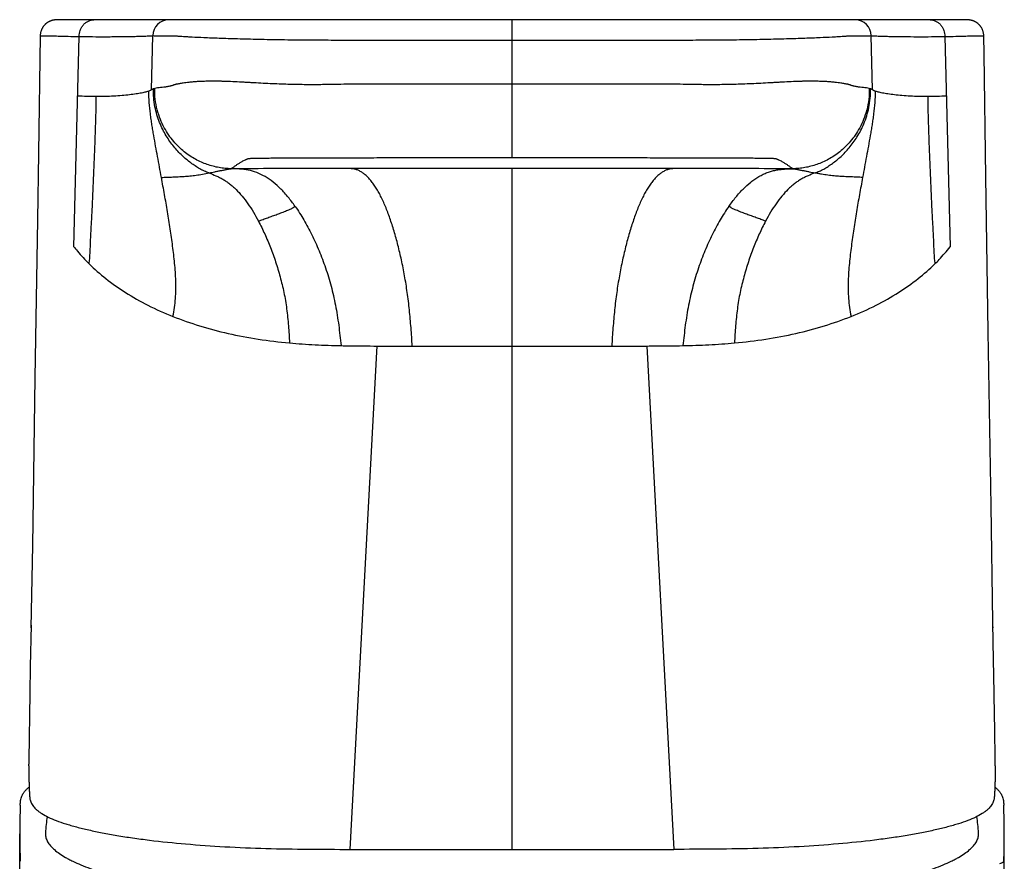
# Model space of a CAD drawing. Header units: millimetres. Extents: x 5 to 344, y -177 to 251.
# Tile 8 of 11: x 10 to 53, y 214 to 251. Entities that reach past the tile are written whole.
import ezdxf

# ---------------------------------------------------------------- set-up
doc = ezdxf.new("R2010")
doc.units = ezdxf.units.MM
doc.header["$LTSCALE"] = 23.1
doc.layers.get('0').update_dxf_attribs({"linetype": 'CONTINUOUS'})

msp = doc.modelspace()

# ---------------------------------------------------------------- linework, layer by layer
at = {"color": 7, "linetype": 'CONTINUOUS'}
for p, q in [((11.25, 251.013), (11.241, 251.013)), ((11.252, 251.014), (11.25, 251.013)), ((11.261, 251.014), (11.25, 251.013)), ((11.266, 251.014), (11.261, 251.014)), ((11.829, 251.015), (11.266, 251.014)), ((16.173, 251.016), (11.732, 251.015)), ((16.25, 251.017), (16.171, 251.016)), ((18.738, 251.021), (16.25, 251.017)), ((29.361, 251.022), (17.232, 251.021)), ((45.314, 251.021), (22.895, 251.022)), ((45.427, 251.021), (45.314, 251.021)), ((46.252, 251.017), (45.427, 251.021)), ((46.29, 251.017), (46.252, 251.017)), ((50.828, 251.015), (46.408, 251.016)), ((49.656, 251.016), (49.657, 251.016)), ((50.911, 251.015), (50.828, 251.015)), ((51.033, 251.015), (50.911, 251.015)), ((51.309, 251.014), (51.033, 251.015)), ((51.315, 251.014), (51.309, 251.014)), ((51.32, 251.014), (51.315, 251.014)), ((51.329, 251.013), (51.318, 251.014)), ((51.333, 251.013), (51.327, 251.014)), ((51.336, 251.013), (51.333, 251.013)), ((51.34, 251.013), (51.336, 251.013)), ((51.344, 251.013), (51.34, 251.013)), ((10.564, 250.316), (10.486, 245.161)), ((52.03, 249.511), (52.017, 250.316)), ((52.111, 244.117), (52.03, 249.511)), ((10.486, 245.161), (10.441, 242.239)), ((52.217, 237.312), (52.111, 244.117)), ((10.441, 242.239), (10.333, 235.291)), ((52.338, 229.668), (52.217, 237.312)), ((10.333, 235.291), (10.216, 227.93)), ((52.42, 224.577), (52.338, 229.668)), ((10.216, 227.93), (10.157, 224.317)), ((52.435, 223.68), (52.42, 224.577)), ((10.159, 224.429), (10.128, 222.617)), ((52.424, 224.317), (52.422, 224.426)), ((52.474, 221.438), (52.435, 223.68)), ((10.128, 222.617), (10.107, 221.438)), ((9.661, 82.309), (9.661, 215.264)), ((10.792, 215.312), (10.791, 215.264)), ((51.791, 215.264), (51.789, 215.312)), ((52.921, 82.309), (52.921, 215.264))]:
    msp.add_line(p, q, dxfattribs=at)
at = {"color": 9, "linetype": 'CONTINUOUS'}
for p, q in [((31.291, 244.966), (31.291, 251.022)), ((12.043, 241.052), (12.276, 250.284)), ((15.457, 247.947), (15.503, 250.321)), ((47.124, 247.947), (47.078, 250.321)), ((50.305, 250.284), (50.538, 241.052)), ((31.291, 214.578), (31.291, 244.49)), ((24.186, 214.583), (25.363, 236.691)), ((37.218, 236.689), (38.396, 214.583))]:
    msp.add_line(p, q, dxfattribs=at)
at = {"color": 7, "linetype": 'CONTINUOUS'}
for points in [[(11.233, 251.013), (11.229, 251.012), (11.226, 251.012), (11.222, 251.012), (11.218, 251.012), (11.213, 251.011), (11.209, 251.011), (11.203, 251.01), (11.198, 251.01), (11.192, 251.009), (11.185, 251.008), (11.178, 251.008), (11.171, 251.006), (11.163, 251.005), (11.155, 251.004), (11.146, 251.002), (11.137, 251.001), (11.127, 250.999), (11.117, 250.997), (11.106, 250.994), (11.095, 250.991), (11.083, 250.988), (11.071, 250.985), (11.059, 250.981), (11.047, 250.977), (11.035, 250.973), (11.023, 250.968), (11.01, 250.964), (10.998, 250.959), (10.985, 250.953), (10.973, 250.947), (10.96, 250.941), (10.948, 250.935), (10.935, 250.928), (10.922, 250.921), (10.91, 250.914), (10.897, 250.906), (10.885, 250.898), (10.872, 250.89), (10.86, 250.882), (10.848, 250.873), (10.836, 250.863), (10.823, 250.853), (10.811, 250.843), (10.799, 250.833), (10.787, 250.822), (10.775, 250.811), (10.764, 250.799), (10.752, 250.787), (10.741, 250.774), (10.73, 250.761), (10.719, 250.747), (10.708, 250.733), (10.697, 250.719), (10.687, 250.704), (10.676, 250.689), (10.667, 250.673), (10.657, 250.656), (10.648, 250.64), (10.639, 250.622), (10.63, 250.604), (10.622, 250.586), (10.614, 250.567), (10.606, 250.548), (10.6, 250.528), (10.593, 250.508), (10.587, 250.487), (10.582, 250.466), (10.577, 250.444), (10.573, 250.421), (10.57, 250.398), (10.567, 250.375), (10.565, 250.351), (10.564, 250.326), (10.564, 250.316)], [(11.241, 251.013), (11.238, 251.013), (11.233, 251.013)], [(46.408, 251.016), (46.352, 251.017), (46.29, 251.017)], [(52.018, 250.316), (52.017, 250.327), (52.016, 250.352), (52.014, 250.376), (52.011, 250.399), (52.008, 250.423), (52.004, 250.445), (51.999, 250.468), (51.993, 250.489), (51.987, 250.51), (51.981, 250.531), (51.974, 250.551), (51.966, 250.57), (51.958, 250.589), (51.95, 250.608), (51.941, 250.626), (51.932, 250.643), (51.922, 250.66), (51.912, 250.677), (51.902, 250.693), (51.892, 250.708), (51.881, 250.723), (51.87, 250.738), (51.859, 250.752), (51.848, 250.765), (51.837, 250.778), (51.825, 250.791), (51.813, 250.803), (51.801, 250.815), (51.789, 250.826), (51.777, 250.837), (51.765, 250.848), (51.753, 250.858), (51.74, 250.867), (51.728, 250.877), (51.715, 250.886), (51.703, 250.894), (51.69, 250.902), (51.677, 250.91), (51.665, 250.918), (51.652, 250.925), (51.639, 250.932), (51.627, 250.939), (51.614, 250.945), (51.601, 250.951), (51.589, 250.956), (51.576, 250.962), (51.563, 250.967), (51.551, 250.971), (51.538, 250.976), (51.526, 250.98), (51.514, 250.984), (51.502, 250.987), (51.49, 250.99), (51.478, 250.993), (51.466, 250.996), (51.455, 250.999), (51.445, 251.001), (51.434, 251.003), (51.425, 251.004), (51.416, 251.006), (51.408, 251.007), (51.401, 251.008), (51.394, 251.009), (51.387, 251.009), (51.381, 251.01), (51.376, 251.011), (51.371, 251.011), (51.366, 251.011), (51.362, 251.012), (51.357, 251.012), (51.354, 251.012), (51.35, 251.013), (51.344, 251.013)]]:
    msp.add_lwpolyline(points, dxfattribs=at)
at = {"color": 9, "linetype": 'CONTINUOUS'}
for centre, radius, start, end in [((16.211, 250.308), 0.708, 90.365, 178.9711), ((46.37, 250.308), 0.708, 1.0288, 89.6337), ((15.783, 247.275), 0.748, 104.8301, 108.8707), ((46.793, 247.257), 0.767, 71.1791, 75.1201), ((30.983, 1601.945), 1365.263, 269.829029, 270.0129), ((31.598, 1601.942), 1365.26, 269.9871, 270.170973)]:
    msp.add_arc(centre, radius, start, end, dxfattribs=at)
at = {"color": 7, "linetype": 'CONTINUOUS'}
for centre, radius, start, end in [((746.311, 208.446), 736.318, 178.988974, 179.230954), ((-683.726, 208.446), 736.315, 0.769045, 1.011026), ((40.746, 215.263), 31.085, 177.6666, 179.9994), ((21.848, 215.264), 31.073, 0.0001, 2.3338), ((30.753, 213.781), 20.019, 173.5536, 175.6134), ((31.828, 213.781), 20.019, 4.3866, 6.4462), ((40.732, 215.264), 31.071, 180.0001, 182.2233), ((21.838, 215.264), 31.083, 357.7771, 359.9995)]:
    msp.add_arc(centre, radius, start, end, dxfattribs=at)
at = {"color": 9, "linetype": 'CONTINUOUS'}
for points, knots in [([(12.276, 250.284), (12.273, 250.374), (12.293, 250.514), (12.37, 250.685), (12.454, 250.803), (12.559, 250.898), (12.677, 250.967), (12.801, 251.007), (12.884, 251.016), (12.925, 251.016)], [0, 0, 0, 0, 0.248295, 0.380614, 0.51362, 0.644197, 0.769958, 0.888722, 1, 1, 1, 1]), ([(49.657, 251.016), (49.697, 251.016), (49.78, 251.007), (49.904, 250.967), (50.022, 250.898), (50.127, 250.803), (50.211, 250.685), (50.288, 250.514), (50.308, 250.374), (50.305, 250.284)], [0, 0, 0, 0, 0.111278, 0.230042, 0.355803, 0.48638, 0.619386, 0.751705, 1, 1, 1, 1]), ([(10.564, 250.316), (10.564, 250.316), (10.564, 250.316), (10.565, 250.315), (10.567, 250.315), (10.571, 250.315), (10.576, 250.314), (10.581, 250.314), (10.589, 250.314), (10.599, 250.315), (10.611, 250.315), (10.624, 250.315), (10.637, 250.316), (10.655, 250.316), (10.679, 250.317), (10.709, 250.318), (10.74, 250.318), (10.773, 250.319), (10.802, 250.319), (10.826, 250.32), (10.845, 250.32), (10.867, 250.32), (10.895, 250.319), (10.934, 250.317), (10.989, 250.315), (11.063, 250.312), (11.207, 250.308), (11.451, 250.301), (11.827, 250.292), (12.114, 250.287), (12.276, 250.284)], [0, 0, 0, 0, 0.000212, 0.000625, 0.002081, 0.004286, 0.007085, 0.010258, 0.013591, 0.020494, 0.027642, 0.035032, 0.042664, 0.050539, 0.067019, 0.084472, 0.102902, 0.122309, 0.142695, 0.153248, 0.164043, 0.175886, 0.191374, 0.213512, 0.244749, 0.287238, 0.342685, 0.497374, 0.715551, 1, 1, 1, 1]), ([(12.276, 250.284), (12.369, 250.282), (12.563, 250.28), (12.963, 250.276), (13.373, 250.275), (13.783, 250.277), (14.078, 250.279), (14.356, 250.283), (14.612, 250.287), (14.839, 250.292), (15.034, 250.298), (15.193, 250.303), (15.316, 250.308), (15.402, 250.313), (15.456, 250.317), (15.485, 250.319), (15.497, 250.321), (15.501, 250.321), (15.503, 250.321)], [0, 0, 0, 0, 0.086882, 0.179605, 0.372473, 0.467985, 0.560106, 0.646923, 0.726618, 0.797555, 0.858284, 0.907789, 0.945568, 0.971904, 0.98807, 0.99627, 0.998436, 1, 1, 1, 1]), ([(15.503, 250.321), (15.548, 250.32), (15.641, 250.319), (15.789, 250.317), (15.92, 250.315), (16.032, 250.314), (16.12, 250.313), (16.196, 250.313), (16.258, 250.313), (16.306, 250.313), (16.354, 250.313), (16.395, 250.313), (16.428, 250.313), (16.449, 250.313), (16.471, 250.313), (16.499, 250.311), (16.548, 250.308), (16.623, 250.303), (16.73, 250.296), (16.867, 250.287), (17.038, 250.277), (17.336, 250.261), (17.8, 250.239), (18.465, 250.213), (19.266, 250.188), (20.183, 250.165), (21.007, 250.149), (21.704, 250.14), (22.246, 250.134), (22.796, 250.131), (23.353, 250.13), (23.914, 250.129), (24.665, 250.129), (25.607, 250.129), (27.119, 250.129), (29.014, 250.129), (30.531, 250.129), (31.291, 250.129)], [0, 0, 0, 0, 0.008465, 0.017815, 0.028014, 0.03342, 0.039025, 0.044824, 0.047795, 0.050813, 0.053877, 0.056987, 0.058559, 0.060146, 0.061092, 0.062627, 0.065526, 0.070338, 0.077044, 0.085723, 0.096507, 0.109509, 0.142453, 0.184788, 0.235994, 0.294692, 0.358994, 0.392644, 0.427012, 0.46194, 0.497269, 0.53282, 0.568483, 0.640003, 0.711739, 0.855692, 1, 1, 1, 1]), ([(31.291, 250.129), (32.05, 250.129), (33.567, 250.129), (35.462, 250.129), (36.974, 250.129), (37.916, 250.129), (38.667, 250.129), (39.228, 250.13), (39.785, 250.131), (40.336, 250.134), (40.878, 250.14), (41.574, 250.149), (42.399, 250.165), (43.315, 250.188), (44.116, 250.213), (44.781, 250.239), (45.246, 250.261), (45.544, 250.277), (45.714, 250.287), (45.852, 250.296), (45.958, 250.303), (46.033, 250.308), (46.082, 250.311), (46.11, 250.313), (46.132, 250.313), (46.153, 250.313), (46.186, 250.313), (46.227, 250.313), (46.275, 250.313), (46.323, 250.313), (46.385, 250.313), (46.461, 250.313), (46.549, 250.314), (46.661, 250.315), (46.792, 250.317), (46.94, 250.319), (47.033, 250.32), (47.078, 250.321)], [0, 0, 0, 0, 0.144307, 0.28826, 0.359996, 0.431516, 0.467179, 0.502731, 0.538062, 0.572993, 0.607364, 0.641016, 0.705318, 0.764015, 0.81522, 0.857554, 0.890496, 0.903497, 0.91428, 0.922958, 0.929663, 0.934473, 0.937376, 0.938907, 0.939855, 0.941441, 0.943013, 0.946123, 0.949187, 0.952205, 0.955176, 0.960975, 0.96658, 0.971986, 0.982185, 0.991535, 1, 1, 1, 1]), ([(47.078, 250.321), (47.082, 250.321), (47.095, 250.32), (47.125, 250.317), (47.179, 250.313), (47.266, 250.308), (47.388, 250.303), (47.547, 250.298), (47.742, 250.292), (47.969, 250.287), (48.225, 250.283), (48.606, 250.278), (49.109, 250.275), (49.618, 250.276), (50.019, 250.28), (50.212, 250.282), (50.305, 250.284)], [0, 0, 0, 0, 0.003724, 0.011941, 0.028092, 0.054434, 0.092219, 0.141716, 0.202448, 0.273385, 0.353081, 0.439895, 0.62753, 0.820396, 0.913119, 1, 1, 1, 1]), ([(50.305, 250.284), (50.468, 250.287), (50.755, 250.292), (51.13, 250.301), (51.374, 250.308), (51.519, 250.312), (51.592, 250.315), (51.647, 250.317), (51.686, 250.319), (51.714, 250.32), (51.736, 250.32), (51.755, 250.32), (51.779, 250.319), (51.808, 250.319), (51.841, 250.318), (51.873, 250.318), (51.902, 250.317), (51.926, 250.316), (51.945, 250.316), (51.958, 250.315), (51.97, 250.315), (51.983, 250.315), (51.992, 250.314), (52, 250.314), (52.005, 250.314), (52.01, 250.315), (52.014, 250.315), (52.016, 250.315), (52.017, 250.316), (52.018, 250.316), (52.018, 250.316)], [0, 0, 0, 0, 0.284449, 0.502626, 0.657315, 0.712763, 0.755251, 0.786488, 0.808626, 0.824114, 0.835957, 0.846752, 0.857305, 0.877691, 0.897099, 0.915528, 0.932981, 0.949461, 0.957336, 0.964968, 0.972358, 0.979506, 0.986409, 0.989742, 0.992915, 0.995714, 0.997919, 0.999375, 0.999788, 1, 1, 1, 1]), ([(31.291, 248.189), (30.955, 248.189), (30.284, 248.189), (29.279, 248.188), (28.275, 248.188), (27.44, 248.187), (26.773, 248.187), (26.274, 248.187), (25.775, 248.186), (25.277, 248.186), (24.862, 248.186), (24.53, 248.185), (24.193, 248.185), (23.847, 248.184), (23.485, 248.179), (23.192, 248.174), (22.885, 248.167), (22.565, 248.164), (22.234, 248.166), (21.89, 248.171), (21.53, 248.179), (21.154, 248.191), (20.761, 248.206), (20.354, 248.225), (20.009, 248.244), (19.729, 248.259), (19.453, 248.275), (19.123, 248.292), (18.804, 248.306), (18.565, 248.314), (18.4, 248.318), (18.246, 248.32), (18.061, 248.32), (17.851, 248.317), (17.622, 248.31), (17.422, 248.299), (17.249, 248.285), (17.098, 248.271), (16.967, 248.255), (16.855, 248.24), (16.759, 248.225), (16.679, 248.21), (16.621, 248.2), (16.58, 248.192), (16.554, 248.186), (16.532, 248.181), (16.515, 248.176), (16.501, 248.171), (16.49, 248.168), (16.482, 248.165), (16.475, 248.165), (16.47, 248.164), (16.464, 248.164), (16.457, 248.162), (16.447, 248.159), (16.437, 248.155), (16.427, 248.151), (16.417, 248.147), (16.404, 248.142), (16.387, 248.136), (16.361, 248.128), (16.328, 248.118), (16.276, 248.103), (16.212, 248.088), (16.136, 248.074), (16.062, 248.063), (15.966, 248.052), (15.851, 248.04), (15.718, 248.025), (15.632, 248.009), (15.591, 247.998)], [0, 0, 0, 0, 0.063988, 0.127897, 0.191695, 0.255364, 0.287149, 0.318891, 0.350607, 0.382267, 0.41391, 0.429708, 0.445474, 0.478221, 0.495824, 0.514483, 0.534109, 0.554391, 0.575372, 0.597216, 0.620061, 0.644023, 0.669054, 0.695013, 0.721633, 0.735067, 0.748437, 0.77424, 0.798141, 0.809296, 0.819818, 0.82962, 0.838714, 0.855174, 0.869675, 0.882307, 0.893297, 0.902904, 0.911234, 0.918385, 0.924501, 0.929651, 0.933975, 0.935843, 0.937512, 0.93897, 0.940156, 0.941058, 0.941745, 0.942277, 0.94268, 0.943009, 0.943293, 0.943764, 0.944503, 0.945189, 0.945868, 0.946545, 0.947219, 0.948559, 0.949887, 0.952508, 0.955087, 0.960132, 0.96504, 0.969822, 0.974484, 0.983454, 0.99195, 1, 1, 1, 1]), ([(46.99, 247.998), (46.949, 248.009), (46.864, 248.025), (46.731, 248.04), (46.615, 248.052), (46.519, 248.063), (46.445, 248.074), (46.369, 248.088), (46.305, 248.103), (46.253, 248.118), (46.22, 248.128), (46.194, 248.136), (46.177, 248.142), (46.164, 248.147), (46.154, 248.151), (46.144, 248.155), (46.134, 248.159), (46.125, 248.162), (46.117, 248.164), (46.111, 248.164), (46.106, 248.165), (46.099, 248.165), (46.091, 248.168), (46.08, 248.171), (46.067, 248.176), (46.049, 248.181), (46.027, 248.186), (46.001, 248.192), (45.961, 248.2), (45.902, 248.21), (45.822, 248.225), (45.726, 248.24), (45.614, 248.255), (45.483, 248.271), (45.332, 248.285), (45.159, 248.299), (44.959, 248.31), (44.73, 248.317), (44.52, 248.32), (44.335, 248.32), (44.181, 248.318), (44.016, 248.314), (43.777, 248.306), (43.458, 248.292), (43.128, 248.275), (42.852, 248.259), (42.573, 248.244), (42.227, 248.225), (41.82, 248.206), (41.428, 248.191), (41.051, 248.179), (40.691, 248.171), (40.347, 248.166), (40.016, 248.164), (39.697, 248.167), (39.389, 248.174), (39.096, 248.179), (38.735, 248.184), (38.388, 248.185), (38.051, 248.185), (37.719, 248.186), (37.304, 248.186), (36.806, 248.186), (36.307, 248.187), (35.808, 248.187), (35.141, 248.187), (34.306, 248.188), (33.302, 248.188), (32.297, 248.189), (31.626, 248.189), (31.291, 248.189)], [0, 0, 0, 0, 0.00805, 0.016546, 0.025516, 0.030178, 0.03496, 0.039868, 0.044913, 0.047492, 0.050113, 0.051441, 0.052781, 0.053455, 0.054131, 0.05481, 0.055496, 0.056236, 0.056707, 0.056991, 0.05732, 0.057723, 0.058255, 0.058943, 0.059844, 0.06103, 0.062489, 0.064157, 0.066025, 0.070349, 0.0755, 0.081616, 0.088767, 0.097098, 0.106705, 0.117695, 0.130328, 0.144829, 0.161289, 0.170384, 0.180186, 0.190709, 0.201863, 0.225765, 0.251568, 0.264939, 0.278373, 0.304992, 0.330951, 0.355981, 0.379943, 0.402788, 0.424632, 0.445612, 0.465894, 0.485519, 0.504178, 0.521781, 0.554528, 0.570293, 0.586092, 0.617735, 0.649394, 0.68111, 0.712852, 0.744637, 0.808306, 0.872104, 0.936012, 1, 1, 1, 1]), ([(15.332, 247.883), (15.313, 247.876), (15.27, 247.862), (15.166, 247.833), (15.001, 247.796), (14.762, 247.755), (14.474, 247.718), (14.146, 247.686), (13.787, 247.662), (13.408, 247.646), (13.15, 247.642), (13.019, 247.642)], [0, 0, 0, 0, 0.026037, 0.057997, 0.139442, 0.243822, 0.36933, 0.512128, 0.668129, 0.832515, 1, 1, 1, 1]), ([(15.457, 247.947), (15.455, 247.946), (15.452, 247.943), (15.446, 247.938), (15.438, 247.932), (15.426, 247.925), (15.41, 247.916), (15.379, 247.901), (15.352, 247.89), (15.332, 247.883)], [0, 0, 0, 0, 0.040657, 0.093754, 0.165088, 0.261693, 0.389619, 0.553213, 1, 1, 1, 1]), ([(15.887, 244.095), (15.859, 244.247), (15.803, 244.552), (15.718, 245.01), (15.633, 245.471), (15.563, 245.858), (15.51, 246.17), (15.472, 246.407), (15.435, 246.646), (15.391, 246.97), (15.347, 247.382), (15.332, 247.715), (15.332, 247.883)], [0, 0, 0, 0, 0.121095, 0.242633, 0.364815, 0.488065, 0.550201, 0.612733, 0.675743, 0.739372, 0.868699, 1, 1, 1, 1]), ([(15.541, 247.983), (15.534, 247.98), (15.52, 247.975), (15.502, 247.968), (15.488, 247.962), (15.478, 247.957), (15.468, 247.953), (15.461, 247.949), (15.458, 247.947)], [0, 0, 0, 0, 0.249973, 0.498767, 0.625112, 0.749515, 0.868908, 1, 1, 1, 1]), ([(17.977, 244.291), (17.943, 244.304), (17.875, 244.33), (17.79, 244.365), (17.722, 244.395), (17.655, 244.429), (17.571, 244.474), (17.472, 244.533), (17.34, 244.618), (17.175, 244.733), (16.981, 244.885), (16.791, 245.054), (16.606, 245.242), (16.427, 245.45), (16.255, 245.678), (16.092, 245.929), (15.94, 246.205), (15.752, 246.622), (15.576, 247.214), (15.534, 247.721), (15.541, 247.982)], [0, 0, 0, 0, 0.023324, 0.046827, 0.058693, 0.070665, 0.094922, 0.119554, 0.144498, 0.195357, 0.247702, 0.301833, 0.357941, 0.416235, 0.476984, 0.540546, 0.607429, 0.678289, 0.832718, 1, 1, 1, 1]), ([(18.946, 244.477), (18.858, 244.478), (18.682, 244.487), (18.329, 244.535), (17.979, 244.626), (17.638, 244.761), (17.291, 244.933), (16.865, 245.218), (16.481, 245.592), (16.202, 245.957), (16.003, 246.281), (15.83, 246.651), (15.643, 247.219), (15.587, 247.684), (15.591, 247.998)], [0, 0, 0, 0, 0.048972, 0.09812, 0.197902, 0.249288, 0.30208, 0.412642, 0.532859, 0.598194, 0.668183, 0.743784, 0.824982, 1, 1, 1, 1]), ([(46.99, 247.998), (46.994, 247.684), (46.938, 247.219), (46.751, 246.651), (46.578, 246.281), (46.38, 245.957), (46.1, 245.592), (45.716, 245.218), (45.29, 244.933), (44.944, 244.761), (44.602, 244.626), (44.252, 244.535), (43.899, 244.487), (43.723, 244.478), (43.635, 244.477)], [0, 0, 0, 0, 0.175018, 0.256216, 0.331817, 0.401806, 0.467141, 0.587358, 0.69792, 0.750712, 0.802098, 0.90188, 0.951028, 1, 1, 1, 1]), ([(44.604, 244.291), (44.636, 244.304), (44.701, 244.328), (44.798, 244.367), (44.895, 244.412), (44.991, 244.463), (45.086, 244.519), (45.214, 244.6), (45.373, 244.709), (45.563, 244.854), (45.75, 245.017), (45.934, 245.198), (46.113, 245.4), (46.287, 245.623), (46.454, 245.871), (46.611, 246.146), (46.81, 246.568), (47.001, 247.179), (47.048, 247.707), (47.04, 247.983)], [0, 0, 0, 0, 0.022066, 0.044364, 0.067032, 0.090151, 0.113709, 0.137664, 0.186715, 0.23742, 0.29015, 0.345058, 0.40241, 0.462552, 0.525907, 0.593053, 0.664749, 0.82379, 1, 1, 1, 1]), ([(47.249, 247.883), (47.249, 247.715), (47.234, 247.382), (47.191, 246.97), (47.146, 246.646), (47.109, 246.407), (47.071, 246.17), (47.018, 245.858), (46.949, 245.471), (46.863, 245.01), (46.778, 244.552), (46.722, 244.247), (46.694, 244.095)], [0, 0, 0, 0, 0.131301, 0.260628, 0.324257, 0.387267, 0.449799, 0.511935, 0.635185, 0.757367, 0.878905, 1, 1, 1, 1]), ([(47.124, 247.947), (47.12, 247.949), (47.114, 247.953), (47.103, 247.957), (47.093, 247.962), (47.079, 247.968), (47.062, 247.975), (47.047, 247.98), (47.04, 247.983)], [0, 0, 0, 0, 0.131092, 0.250485, 0.374889, 0.501233, 0.750027, 1, 1, 1, 1]), ([(47.249, 247.883), (47.238, 247.887), (47.218, 247.894), (47.192, 247.906), (47.171, 247.916), (47.155, 247.925), (47.144, 247.932), (47.135, 247.938), (47.129, 247.943), (47.126, 247.946), (47.124, 247.947)], [0, 0, 0, 0, 0.244784, 0.446811, 0.610183, 0.738352, 0.834856, 0.90622, 0.959708, 1, 1, 1, 1]), ([(49.562, 247.642), (49.432, 247.642), (49.173, 247.646), (48.794, 247.662), (48.435, 247.686), (48.107, 247.718), (47.819, 247.755), (47.581, 247.796), (47.415, 247.833), (47.311, 247.862), (47.268, 247.876), (47.249, 247.883)], [0, 0, 0, 0, 0.167485, 0.331871, 0.487872, 0.63067, 0.756178, 0.860558, 0.942003, 0.973963, 1, 1, 1, 1]), ([(13.019, 247.642), (12.88, 247.642), (12.61, 247.645), (12.34, 247.659), (12.21, 247.668)], [0, 0, 0, 0, 0.517385, 1, 1, 1, 1]), ([(12.708, 240.3), (12.72, 240.373), (12.737, 240.522), (12.754, 240.747), (12.764, 240.976), (12.77, 241.168), (12.775, 241.322), (12.782, 241.475), (12.791, 241.666), (12.804, 241.895), (12.817, 242.123), (12.83, 242.352), (12.846, 242.657), (12.863, 243.039), (12.882, 243.498), (12.903, 243.957), (12.923, 244.415), (12.942, 244.875), (12.961, 245.334), (12.978, 245.794), (12.991, 246.177), (13.002, 246.484), (13.012, 246.792), (13.023, 247.178), (13.023, 247.487), (13.02, 247.642)], [0, 0, 0, 0, 0.030229, 0.061059, 0.092309, 0.123752, 0.139471, 0.15515, 0.186394, 0.217533, 0.248623, 0.279718, 0.310866, 0.373307, 0.435819, 0.498303, 0.560787, 0.623311, 0.685877, 0.748473, 0.811121, 0.842479, 0.873869, 0.936785, 1, 1, 1, 1]), ([(49.562, 247.642), (49.558, 247.487), (49.558, 247.178), (49.569, 246.792), (49.579, 246.484), (49.59, 246.177), (49.603, 245.794), (49.62, 245.334), (49.639, 244.875), (49.658, 244.415), (49.679, 243.957), (49.699, 243.498), (49.718, 243.039), (49.735, 242.657), (49.751, 242.352), (49.764, 242.123), (49.778, 241.895), (49.79, 241.666), (49.8, 241.475), (49.806, 241.322), (49.811, 241.168), (49.817, 240.976), (49.828, 240.747), (49.844, 240.522), (49.862, 240.373), (49.873, 240.3)], [0, 0, 0, 0, 0.063215, 0.126131, 0.157521, 0.188879, 0.251527, 0.314123, 0.376689, 0.439213, 0.501697, 0.564181, 0.626693, 0.689134, 0.720282, 0.751377, 0.782467, 0.813606, 0.84485, 0.860529, 0.876248, 0.907691, 0.938941, 0.969771, 1, 1, 1, 1]), ([(50.371, 247.668), (50.241, 247.659), (49.971, 247.645), (49.701, 247.642), (49.562, 247.642)], [0, 0, 0, 0, 0.482615, 1, 1, 1, 1]), ([(18.946, 244.476), (18.982, 244.499), (19.052, 244.547), (19.156, 244.62), (19.243, 244.681), (19.316, 244.728), (19.375, 244.764), (19.438, 244.8), (19.506, 244.836), (19.566, 244.866), (19.617, 244.889), (19.651, 244.904), (19.675, 244.914), (19.69, 244.921), (19.701, 244.925), (19.715, 244.928), (19.736, 244.93), (19.772, 244.932), (19.825, 244.934), (19.894, 244.936), (19.978, 244.938), (20.078, 244.94), (20.239, 244.943), (20.473, 244.946), (20.792, 244.949), (21.154, 244.952), (21.555, 244.954), (21.987, 244.956), (22.441, 244.957), (22.912, 244.958), (23.556, 244.96), (24.37, 244.961), (25.351, 244.962), (26.336, 244.964), (27.323, 244.965), (28.313, 244.965), (29.636, 244.966), (30.629, 244.966), (31.291, 244.966)], [0, 0, 0, 0, 0.010303, 0.020322, 0.030511, 0.035811, 0.041326, 0.047119, 0.053254, 0.059796, 0.063241, 0.066815, 0.068651, 0.069587, 0.070705, 0.071504, 0.073033, 0.075809, 0.080106, 0.085692, 0.092484, 0.10046, 0.1096, 0.131202, 0.156892, 0.186187, 0.218496, 0.253291, 0.28998, 0.327901, 0.36654, 0.444885, 0.523621, 0.6026, 0.681806, 0.761193, 0.840718, 1, 1, 1, 1]), ([(31.291, 244.966), (31.953, 244.966), (32.945, 244.966), (34.268, 244.965), (35.258, 244.965), (36.246, 244.964), (37.23, 244.962), (38.212, 244.961), (39.025, 244.96), (39.669, 244.958), (40.14, 244.957), (40.595, 244.956), (41.026, 244.954), (41.427, 244.952), (41.79, 244.949), (42.108, 244.946), (42.343, 244.943), (42.503, 244.94), (42.603, 244.938), (42.687, 244.936), (42.757, 244.934), (42.809, 244.932), (42.845, 244.93), (42.866, 244.928), (42.88, 244.925), (42.891, 244.921), (42.906, 244.914), (42.93, 244.904), (42.964, 244.889), (43.015, 244.866), (43.076, 244.836), (43.143, 244.8), (43.206, 244.764), (43.265, 244.728), (43.338, 244.681), (43.426, 244.62), (43.529, 244.547), (43.599, 244.499), (43.635, 244.476)], [0, 0, 0, 0, 0.159283, 0.238808, 0.318196, 0.397402, 0.476382, 0.555118, 0.633464, 0.672103, 0.710024, 0.746713, 0.781508, 0.813817, 0.843112, 0.868801, 0.890402, 0.899542, 0.907518, 0.914309, 0.919895, 0.924192, 0.926967, 0.928496, 0.929295, 0.930413, 0.931348, 0.933185, 0.936758, 0.940203, 0.946745, 0.95288, 0.958673, 0.964189, 0.969489, 0.979678, 0.989697, 1, 1, 1, 1]), ([(17.977, 244.291), (18.018, 244.3), (18.102, 244.318), (18.233, 244.345), (18.346, 244.368), (18.44, 244.386), (18.511, 244.399), (18.581, 244.412), (18.649, 244.425), (18.715, 244.439), (18.769, 244.45), (18.809, 244.458), (18.837, 244.464), (18.864, 244.468), (18.889, 244.471), (18.907, 244.473), (18.92, 244.475), (18.929, 244.475), (18.935, 244.476), (18.94, 244.476), (18.943, 244.476), (18.945, 244.477), (18.946, 244.477), (18.946, 244.477), (18.946, 244.477)], [0, 0, 0, 0, 0.125689, 0.261659, 0.405521, 0.478626, 0.551645, 0.623994, 0.695027, 0.763857, 0.829174, 0.860031, 0.889409, 0.917053, 0.942327, 0.964416, 0.974001, 0.982398, 0.989401, 0.994804, 0.996841, 0.998401, 0.99946, 1, 1, 1, 1]), ([(24.043, 244.485), (23.615, 244.484), (21.916, 244.482), (20.217, 244.479), (18.946, 244.476)], [0, 0, 0, 0, 0.251774, 1, 1, 1, 1]), ([(21.763, 242.824), (21.666, 242.963), (21.466, 243.226), (21.144, 243.585), (20.806, 243.893), (20.452, 244.141), (20.083, 244.316), (19.705, 244.422), (19.325, 244.468), (19.072, 244.475), (18.946, 244.477)], [0, 0, 0, 0, 0.148026, 0.288899, 0.422269, 0.547593, 0.665575, 0.77879, 0.889698, 1, 1, 1, 1]), ([(31.291, 244.49), (30.685, 244.49), (28.269, 244.489), (25.853, 244.487), (24.043, 244.485)], [0, 0, 0, 0, 0.250789, 1, 1, 1, 1]), ([(26.909, 236.688), (26.892, 236.954), (26.865, 237.353), (26.822, 237.882), (26.784, 238.273), (26.741, 238.659), (26.675, 239.159), (26.578, 239.763), (26.441, 240.457), (26.286, 241.111), (26.117, 241.724), (25.935, 242.291), (25.741, 242.807), (25.563, 243.199), (25.413, 243.48), (25.301, 243.667), (25.185, 243.838), (25.066, 243.989), (24.944, 244.121), (24.819, 244.233), (24.692, 244.324), (24.563, 244.396), (24.454, 244.439), (24.366, 244.461), (24.301, 244.472), (24.236, 244.478), (24.15, 244.483), (24.086, 244.485), (24.043, 244.486)], [0, 0, 0, 0, 0.090993, 0.136152, 0.180869, 0.224989, 0.268395, 0.352739, 0.433266, 0.509625, 0.581826, 0.649693, 0.712545, 0.76973, 0.796099, 0.820967, 0.844342, 0.866235, 0.886632, 0.905566, 0.923218, 0.939817, 0.955534, 0.963124, 0.970579, 0.977959, 0.985314, 1, 1, 1, 1]), ([(38.539, 244.485), (37.937, 244.486), (35.521, 244.489), (33.105, 244.49), (31.291, 244.49)], [0, 0, 0, 0, 0.248896, 1, 1, 1, 1]), ([(38.539, 244.486), (38.496, 244.485), (38.431, 244.483), (38.345, 244.478), (38.28, 244.472), (38.215, 244.461), (38.127, 244.439), (38.018, 244.396), (37.889, 244.324), (37.762, 244.233), (37.638, 244.121), (37.516, 243.989), (37.397, 243.838), (37.281, 243.667), (37.168, 243.48), (37.018, 243.199), (36.841, 242.807), (36.646, 242.291), (36.464, 241.724), (36.295, 241.111), (36.141, 240.457), (36.003, 239.763), (35.906, 239.159), (35.84, 238.659), (35.797, 238.273), (35.759, 237.882), (35.716, 237.353), (35.689, 236.954), (35.672, 236.688)], [0, 0, 0, 0, 0.014686, 0.022041, 0.029421, 0.036876, 0.044466, 0.060183, 0.076782, 0.094434, 0.113368, 0.133765, 0.155658, 0.179033, 0.203901, 0.23027, 0.287455, 0.350307, 0.418174, 0.490375, 0.566734, 0.647261, 0.731605, 0.775011, 0.819131, 0.863848, 0.909007, 1, 1, 1, 1]), ([(43.635, 244.476), (43.213, 244.477), (41.515, 244.481), (39.816, 244.483), (38.539, 244.485)], [0, 0, 0, 0, 0.248065, 1, 1, 1, 1]), ([(40.818, 242.824), (40.916, 242.962), (41.067, 243.162), (41.283, 243.412), (41.498, 243.64), (41.723, 243.846), (41.96, 244.023), (42.139, 244.136), (42.321, 244.232), (42.505, 244.31), (42.692, 244.37), (42.879, 244.415), (43.068, 244.446), (43.32, 244.47), (43.509, 244.475), (43.635, 244.477)], [0, 0, 0, 0, 0.147996, 0.219341, 0.288895, 0.422177, 0.485768, 0.547382, 0.607232, 0.665522, 0.72259, 0.778794, 0.834425, 0.889734, 1, 1, 1, 1]), ([(43.635, 244.477), (43.635, 244.477), (43.636, 244.477), (43.637, 244.477), (43.638, 244.476), (43.641, 244.476), (43.646, 244.476), (43.653, 244.475), (43.661, 244.475), (43.674, 244.473), (43.693, 244.471), (43.717, 244.468), (43.744, 244.464), (43.772, 244.458), (43.813, 244.45), (43.866, 244.439), (43.932, 244.425), (44, 244.412), (44.07, 244.399), (44.141, 244.386), (44.235, 244.368), (44.349, 244.345), (44.479, 244.318), (44.563, 244.3), (44.604, 244.291)], [0, 0, 0, 0, 0.00054, 0.001599, 0.003159, 0.005196, 0.010599, 0.017602, 0.025999, 0.035584, 0.057673, 0.082947, 0.110592, 0.139969, 0.170826, 0.236143, 0.304973, 0.376006, 0.448355, 0.521374, 0.594479, 0.738341, 0.874311, 1, 1, 1, 1]), ([(15.887, 244.095), (15.971, 244.098), (16.097, 244.103), (16.262, 244.11), (16.426, 244.117), (16.632, 244.127), (16.884, 244.14), (17.145, 244.16), (17.415, 244.191), (17.694, 244.234), (17.882, 244.27), (17.978, 244.291)], [0, 0, 0, 0, 0.120178, 0.178639, 0.236747, 0.353479, 0.473094, 0.59726, 0.726737, 0.861097, 1, 1, 1, 1]), ([(16.392, 237.989), (16.447, 238.248), (16.518, 238.771), (16.527, 239.425), (16.501, 239.94), (16.469, 240.322), (16.427, 240.702), (16.381, 241.081), (16.33, 241.458), (16.275, 241.835), (16.217, 242.212), (16.135, 242.714), (16.025, 243.341), (15.933, 243.843), (15.887, 244.095)], [0, 0, 0, 0, 0.129197, 0.255683, 0.318179, 0.380341, 0.442316, 0.504197, 0.566034, 0.627863, 0.6897, 0.751558, 0.875487, 1, 1, 1, 1]), ([(17.978, 244.291), (18.081, 244.253), (18.236, 244.192), (18.439, 244.097), (18.59, 244.015), (18.738, 243.922), (18.885, 243.817), (19.028, 243.699), (19.216, 243.523), (19.443, 243.273), (19.696, 242.937), (19.933, 242.568), (20.08, 242.307), (20.151, 242.172)], [0, 0, 0, 0, 0.106178, 0.160139, 0.215103, 0.271324, 0.329012, 0.388402, 0.449621, 0.577465, 0.712259, 0.853389, 1, 1, 1, 1]), ([(44.604, 244.291), (44.5, 244.253), (44.345, 244.192), (44.143, 244.097), (43.992, 244.015), (43.843, 243.922), (43.697, 243.817), (43.554, 243.699), (43.365, 243.523), (43.138, 243.273), (42.886, 242.937), (42.648, 242.568), (42.501, 242.307), (42.43, 242.172)], [0, 0, 0, 0, 0.106178, 0.160138, 0.215102, 0.271322, 0.32901, 0.3884, 0.449618, 0.577462, 0.712256, 0.853388, 1, 1, 1, 1]), ([(46.694, 244.095), (46.61, 244.098), (46.444, 244.105), (46.196, 244.116), (45.949, 244.127), (45.697, 244.14), (45.436, 244.16), (45.166, 244.191), (44.935, 244.226), (44.747, 244.261), (44.652, 244.281), (44.604, 244.291)], [0, 0, 0, 0, 0.120172, 0.23674, 0.353538, 0.47322, 0.597348, 0.726716, 0.861046, 0.929962, 1, 1, 1, 1]), ([(46.694, 244.095), (46.648, 243.843), (46.556, 243.341), (46.446, 242.714), (46.364, 242.212), (46.306, 241.835), (46.251, 241.458), (46.2, 241.081), (46.154, 240.702), (46.112, 240.322), (46.08, 239.94), (46.054, 239.425), (46.064, 238.771), (46.134, 238.248), (46.189, 237.989)], [0, 0, 0, 0, 0.124513, 0.248442, 0.3103, 0.372137, 0.433966, 0.495803, 0.557684, 0.619659, 0.681821, 0.744317, 0.870803, 1, 1, 1, 1]), ([(20.151, 242.172), (20.219, 242.198), (20.354, 242.25), (20.56, 242.326), (20.768, 242.402), (20.942, 242.464), (21.081, 242.515), (21.185, 242.554), (21.288, 242.594), (21.39, 242.634), (21.49, 242.677), (21.572, 242.713), (21.635, 242.745), (21.694, 242.778), (21.736, 242.805), (21.763, 242.824)], [0, 0, 0, 0, 0.124339, 0.250195, 0.377419, 0.50523, 0.569189, 0.632934, 0.696428, 0.759386, 0.821702, 0.883376, 0.913562, 0.943074, 1, 1, 1, 1]), ([(21.763, 242.824), (21.898, 242.632), (22.156, 242.225), (22.504, 241.573), (22.823, 240.869), (23.109, 240.117), (23.31, 239.457), (23.447, 238.907), (23.537, 238.48), (23.614, 238.044), (23.677, 237.602), (23.732, 237.156), (23.764, 236.856), (23.78, 236.707)], [0, 0, 0, 0, 0.108104, 0.221704, 0.340289, 0.46366, 0.591949, 0.657868, 0.724855, 0.792793, 0.861466, 0.930607, 1, 1, 1, 1]), ([(40.818, 242.824), (40.683, 242.632), (40.492, 242.331), (40.257, 241.91), (40.026, 241.462), (39.758, 240.869), (39.523, 240.249), (39.354, 239.729), (39.238, 239.323), (39.135, 238.907), (39.044, 238.48), (38.967, 238.044), (38.882, 237.453), (38.833, 237.006), (38.801, 236.707)], [0, 0, 0, 0, 0.108094, 0.164272, 0.221727, 0.340291, 0.463677, 0.527203, 0.591957, 0.657887, 0.724876, 0.792799, 0.861472, 1, 1, 1, 1]), ([(42.43, 242.172), (42.362, 242.198), (42.227, 242.25), (42.022, 242.326), (41.814, 242.402), (41.639, 242.464), (41.5, 242.515), (41.396, 242.554), (41.293, 242.594), (41.191, 242.634), (41.091, 242.677), (41.01, 242.713), (40.946, 242.745), (40.887, 242.778), (40.845, 242.805), (40.818, 242.824)], [0, 0, 0, 0, 0.124339, 0.250194, 0.377417, 0.505228, 0.569186, 0.632931, 0.696425, 0.759383, 0.821699, 0.883373, 0.91356, 0.943073, 1, 1, 1, 1]), ([(20.151, 242.172), (20.249, 241.988), (20.435, 241.607), (20.686, 241.011), (20.913, 240.383), (21.112, 239.724), (21.248, 239.154), (21.337, 238.683), (21.411, 238.196), (21.474, 237.576), (21.502, 237.077), (21.514, 236.826)], [0, 0, 0, 0, 0.112355, 0.228658, 0.348514, 0.47202, 0.599284, 0.664381, 0.730419, 0.864597, 1, 1, 1, 1]), ([(42.43, 242.172), (42.332, 241.988), (42.146, 241.607), (41.895, 241.011), (41.668, 240.383), (41.504, 239.838), (41.389, 239.387), (41.311, 239.039), (41.244, 238.683), (41.189, 238.32), (41.145, 237.951), (41.101, 237.453), (41.079, 237.077), (41.067, 236.826)], [0, 0, 0, 0, 0.11236, 0.228625, 0.348518, 0.47201, 0.535166, 0.59928, 0.664382, 0.730426, 0.797243, 0.8646, 1, 1, 1, 1]), ([(12.043, 241.052), (12.093, 240.987), (12.301, 240.725), (12.528, 240.478), (12.708, 240.3)], [0, 0, 0, 0, 0.24342, 1, 1, 1, 1]), ([(49.873, 240.3), (49.934, 240.36), (50.168, 240.6), (50.386, 240.855), (50.538, 241.052)], [0, 0, 0, 0, 0.256894, 1, 1, 1, 1]), ([(12.708, 240.3), (12.942, 240.069), (13.455, 239.619), (14.322, 239.011), (15.308, 238.456), (16.019, 238.137), (16.392, 237.989)], [0, 0, 0, 0, 0.225273, 0.466649, 0.72489, 1, 1, 1, 1]), ([(46.189, 237.989), (46.562, 238.137), (47.273, 238.456), (48.259, 239.011), (49.126, 239.619), (49.639, 240.069), (49.873, 240.3)], [0, 0, 0, 0, 0.275111, 0.533352, 0.774727, 1, 1, 1, 1]), ([(16.392, 237.989), (16.776, 237.836), (17.576, 237.556), (18.83, 237.225), (20.151, 236.977), (21.055, 236.868), (21.514, 236.826)], [0, 0, 0, 0, 0.235213, 0.481842, 0.737711, 1, 1, 1, 1]), ([(41.067, 236.826), (41.526, 236.868), (42.43, 236.977), (43.752, 237.225), (45.006, 237.556), (45.806, 237.836), (46.189, 237.989)], [0, 0, 0, 0, 0.262289, 0.518158, 0.764787, 1, 1, 1, 1]), ([(21.514, 236.826), (21.89, 236.792), (22.645, 236.74), (23.401, 236.715), (23.78, 236.707)], [0, 0, 0, 0, 0.498746, 1, 1, 1, 1]), ([(23.78, 236.707), (23.912, 236.704), (24.44, 236.695), (24.967, 236.691), (25.363, 236.69)], [0, 0, 0, 0, 0.249935, 1, 1, 1, 1]), ([(25.363, 236.69), (25.621, 236.69), (26.136, 236.689), (26.652, 236.688), (26.909, 236.688)], [0, 0, 0, 0, 0.5, 1, 1, 1, 1]), ([(35.672, 236.688), (35.93, 236.688), (36.445, 236.689), (36.96, 236.69), (37.218, 236.69)], [0, 0, 0, 0, 0.5, 1, 1, 1, 1]), ([(37.218, 236.69), (37.35, 236.691), (37.878, 236.693), (38.406, 236.698), (38.801, 236.707)], [0, 0, 0, 0, 0.25004, 1, 1, 1, 1]), ([(38.801, 236.707), (39.18, 236.715), (39.936, 236.74), (40.691, 236.792), (41.067, 236.826)], [0, 0, 0, 0, 0.501254, 1, 1, 1, 1])]:
    msp.add_open_spline(points, degree=3, knots=knots, dxfattribs=at)
at = {"color": 7, "linetype": 'CONTINUOUS'}
for points, knots in [([(10.058, 218.245), (10.058, 218.255), (10.058, 218.283), (10.059, 218.311), (10.059, 218.329)], [0, 0, 0, 0, 0.367794, 1, 1, 1, 1]), ([(10.058, 218.245), (10.059, 218.137), (10.06, 217.976), (10.064, 217.761), (10.068, 217.599), (10.073, 217.438), (10.078, 217.303), (10.082, 217.196), (10.085, 217.115), (10.088, 217.034), (10.092, 216.953), (10.099, 216.872), (10.112, 216.791), (10.133, 216.71), (10.164, 216.629), (10.207, 216.547), (10.263, 216.467), (10.333, 216.387), (10.419, 216.307), (10.52, 216.228), (10.684, 216.119), (10.932, 215.987), (11.283, 215.839), (11.617, 215.724), (11.916, 215.634), (12.252, 215.54), (12.71, 215.428), (13.301, 215.305), (13.944, 215.189), (14.635, 215.082), (15.642, 214.948), (16.992, 214.81), (18.699, 214.691), (20.492, 214.617), (22.33, 214.586), (23.566, 214.584), (24.186, 214.583)], [0, 0, 0, 0, 0.020137, 0.030206, 0.040277, 0.050349, 0.060422, 0.06546, 0.070498, 0.075536, 0.080577, 0.085631, 0.090727, 0.095921, 0.101299, 0.106967, 0.113048, 0.119653, 0.126886, 0.134844, 0.143598, 0.163689, 0.1874, 0.214746, 0.229771, 0.245684, 0.280097, 0.317805, 0.358609, 0.402305, 0.448677, 0.548533, 0.65609, 0.768818, 0.884084, 1, 1, 1, 1]), ([(52.523, 218.245), (52.522, 218.137), (52.521, 217.976), (52.517, 217.761), (52.513, 217.599), (52.508, 217.438), (52.504, 217.303), (52.499, 217.196), (52.496, 217.115), (52.493, 217.034), (52.489, 216.953), (52.482, 216.872), (52.469, 216.791), (52.448, 216.71), (52.417, 216.629), (52.375, 216.547), (52.318, 216.467), (52.248, 216.387), (52.162, 216.307), (52.061, 216.228), (51.897, 216.119), (51.649, 215.987), (51.298, 215.839), (50.964, 215.724), (50.666, 215.634), (50.329, 215.54), (49.872, 215.428), (49.281, 215.305), (48.637, 215.189), (47.946, 215.082), (46.939, 214.948), (45.59, 214.81), (43.882, 214.691), (42.089, 214.617), (40.251, 214.586), (39.015, 214.584), (38.396, 214.583)], [0, 0, 0, 0, 0.020137, 0.030206, 0.040277, 0.050349, 0.060423, 0.06546, 0.070498, 0.075537, 0.080577, 0.085632, 0.090728, 0.095922, 0.101299, 0.106968, 0.113049, 0.119654, 0.126887, 0.134845, 0.143599, 0.16369, 0.187401, 0.214748, 0.229773, 0.245686, 0.2801, 0.317808, 0.358613, 0.402309, 0.448681, 0.548537, 0.656095, 0.768824, 0.884085, 1, 1, 1, 1]), ([(52.523, 218.245), (52.523, 218.255), (52.523, 218.283), (52.522, 218.311), (52.522, 218.329)], [0, 0, 0, 0, 0.367794, 1, 1, 1, 1]), ([(9.686, 216.529), (9.689, 216.595), (9.695, 216.695), (9.721, 216.828), (9.753, 216.928), (9.804, 217.028), (9.874, 217.128), (9.966, 217.226), (10.037, 217.287), (10.077, 217.318)], [0, 0, 0, 0, 0.216966, 0.327191, 0.44093, 0.561427, 0.69254, 0.837765, 1, 1, 1, 1]), ([(52.505, 217.318), (52.544, 217.287), (52.615, 217.226), (52.707, 217.128), (52.777, 217.028), (52.828, 216.928), (52.861, 216.828), (52.887, 216.695), (52.892, 216.595), (52.895, 216.529)], [0, 0, 0, 0, 0.162227, 0.307448, 0.438555, 0.559057, 0.672799, 0.783027, 1, 1, 1, 1]), ([(10.791, 215.264), (10.791, 215.235), (10.795, 215.176), (10.82, 215.057), (10.887, 214.905), (11.014, 214.73), (11.19, 214.558), (11.413, 214.388), (11.631, 214.253), (11.828, 214.145), (12.052, 214.032), (12.362, 213.894), (12.77, 213.735), (13.223, 213.58), (13.719, 213.428), (14.257, 213.281), (14.836, 213.139), (15.685, 212.951), (16.837, 212.732), (18.324, 212.5), (19.936, 212.294), (21.656, 212.116), (23.469, 211.968), (25.358, 211.851), (27.303, 211.767), (29.287, 211.716), (31.291, 211.699), (33.294, 211.716), (35.278, 211.767), (37.223, 211.851), (39.112, 211.968), (40.925, 212.116), (42.646, 212.294), (44.257, 212.5), (45.744, 212.732), (46.896, 212.951), (47.745, 213.139), (48.324, 213.281), (48.862, 213.428), (49.358, 213.58), (49.811, 213.735), (50.219, 213.894), (50.529, 214.032), (50.753, 214.145), (50.95, 214.253), (51.168, 214.388), (51.391, 214.558), (51.567, 214.73), (51.694, 214.905), (51.761, 215.057), (51.786, 215.176), (51.791, 215.235), (51.791, 215.264)], [0, 0, 0, 0, 0.002054, 0.004147, 0.008587, 0.013575, 0.019282, 0.025817, 0.033247, 0.037311, 0.041611, 0.050924, 0.061194, 0.072417, 0.084582, 0.097672, 0.111666, 0.126539, 0.158799, 0.194187, 0.232395, 0.273081, 0.315875, 0.360382, 0.406191, 0.452875, 0.5, 0.547125, 0.593809, 0.639618, 0.684125, 0.726919, 0.767605, 0.805813, 0.841201, 0.873461, 0.888334, 0.902328, 0.915418, 0.927583, 0.938806, 0.949076, 0.958389, 0.962689, 0.966753, 0.974183, 0.980718, 0.986425, 0.991413, 0.995853, 0.997946, 1, 1, 1, 1]), ([(52.897, 214.058), (52.897, 214.053), (52.894, 214.043), (52.884, 214.028), (52.868, 214.013), (52.846, 213.999), (52.818, 213.985), (52.771, 213.966), (52.733, 213.954), (52.705, 213.947)], [0, 0, 0, 0, 0.065486, 0.141103, 0.232881, 0.344014, 0.476002, 0.629405, 1, 1, 1, 1])]:
    msp.add_open_spline(points, degree=3, knots=knots, dxfattribs=at)
for points in [[(24.186, 214.583), (26.554, 214.58), (28.922, 214.578), (31.291, 214.578)], [(31.291, 214.578), (33.659, 214.578), (36.027, 214.58), (38.396, 214.583)]]:
    msp.add_open_spline(points, degree=3, dxfattribs=at)

doc.saveas('drawing.dxf')
